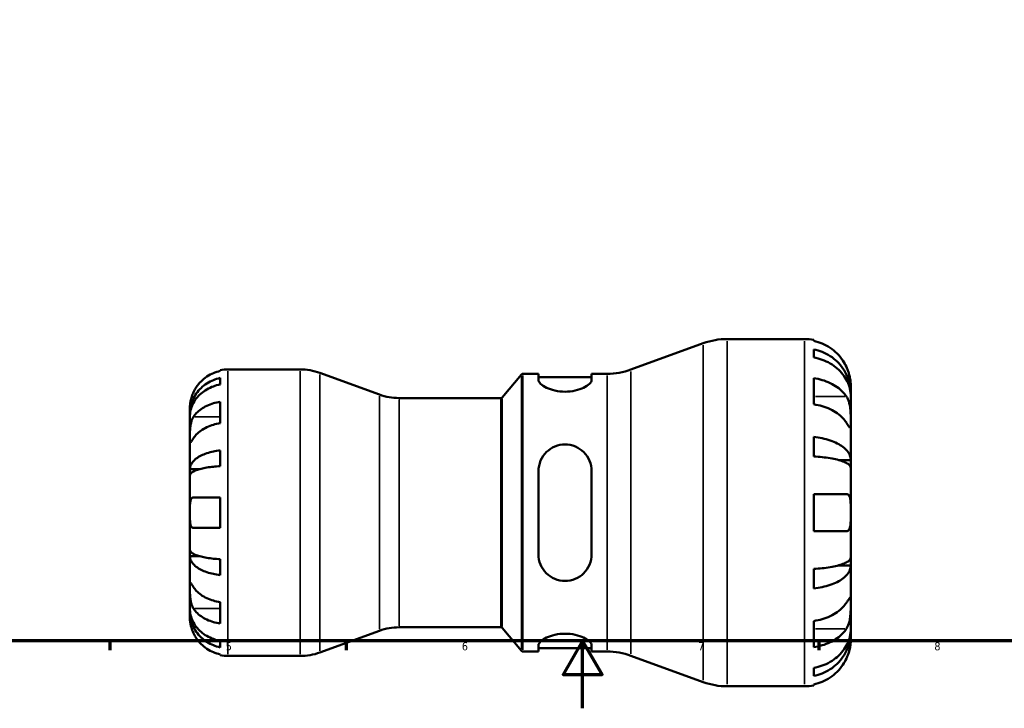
# Model space of a CAD drawing. Header units: millimetres. Extents: x 0 to 903, y -173 to 594.
# Tile 3 of 8: x 254 to 546, y 0 to 204. Entities that reach past the tile are written whole.
import ezdxf

# ---------------------------------------------------------------- set-up
doc = ezdxf.new("R2010")
doc.units = ezdxf.units.MM
for name, color, linetype, lineweight in [('Border (ANSI)', 7, 'Continuous', 70), ('Visible (ANSI)', 7, 'Continuous', 50), ('Visible Narrow (ANSI)', 7, 'Continuous', 35)]:
    doc.layers.add(name, color=color, linetype=linetype, lineweight=lineweight)
doc.styles.add('Note Text (ANSI)', font='tahoma.ttf')

# ---------------------------------------------------------------- blocks, each defined once
blk = doc.blocks.new('Borders Default Border')
at = {"layer": 'Border (ANSI)'}
for p, q in [((280.33, 20), (280.33, 17.2)), ((350.42, 20), (350.42, 17.2)), ((490.58, 20), (490.58, 17.2))]:
    blk.add_line(p, q, dxfattribs=at)
at = {"layer": 'Border (ANSI)', "flags": 128}
for points in [[(20, 20), (20, 574), (821, 574), (821, 20), (20, 20)], [(420.5, 0), (420.5, 20), (414.73, 10), (426.27, 10), (420.5, 20)]]:
    blk.add_lwpolyline(points, dxfattribs=at)
at = {"layer": 'Border (ANSI)', "color": 5, "true_color": 0x0000ff, "char_height": 2.4, "attachment_point": 7, "style": 'Note Text (ANSI)'}
for s, insert in [('5', (314.67, 17.15)), ('6', (384.69, 17.15)), ('7', (454.8, 17.2)), ('8', (524.84, 17.15))]:
    blk.add_mtext(s, dxfattribs=dict(at, insert=insert))

msp = doc.modelspace()

# ---------------------------------------------------------------- linework, layer by layer
at = {"layer": 'Visible (ANSI)'}
for p, q in [((434.83, 100.47), (456.3, 108.29)), ((463.35, 109.53), (486.33, 109.53)), ((489.07, 109.25), (489.07, 108.96)), ((489.07, 106.46), (489.07, 104.06)), ((313.03, 100.06), (313.03, 100.3)), ((315.28, 100.53), (336.74, 100.53)), ((360.27, 93.05), (342.55, 99.5)), ((313.03, 96.04), (313.03, 97.99)), ((396.68, 92.21), (402.43, 99.05)), ((402.81, 99.23), (407.42, 99.23)), ((407.42, 99.23), (407.42, 97.33)), ((407.42, 98.2), (423.17, 98.2)), ((423.17, 99.23), (427.78, 99.23)), ((423.17, 97.33), (423.17, 99.23)), ((489.07, 97.92), (489.07, 90.17)), ((500.03, 93.41), (500.03, 95.83)), ((313.03, 84.57), (313.03, 90.93)), ((366.09, 92.03), (396.3, 92.03)), ((500.03, 93.41), (499.99, 93.41)), ((500.03, 92.45), (500.03, 93.41)), ((500.03, 84.76), (500.03, 92.45)), ((304.03, 87.27), (304.03, 89.28)), ((304.03, 86.5), (304.03, 87.27)), ((304.03, 87.27), (304.07, 87.27)), ((304.03, 80.13), (304.03, 86.5)), ((500.03, 73.65), (500.03, 84.76)), ((304.03, 70.91), (304.03, 80.13)), ((489.07, 80.49), (489.07, 74.7)), ((313.03, 71.83), (313.03, 76.52)), ((500.03, 73.65), (496.43, 73.65)), ((500.03, 71.32), (500.03, 73.65)), ((304.03, 69.06), (304.03, 70.91)), ((304.03, 70.91), (306.76, 70.91)), ((407.42, 70.39), (407.42, 45.67)), ((423.17, 45.67), (423.17, 70.39)), ((500.03, 58.03), (500.03, 71.32)), ((304.03, 58.03), (304.03, 69.06)), ((305.1, 62.53), (313.03, 62.53)), ((313.03, 53.53), (313.03, 62.53)), ((489.07, 63.51), (489.07, 52.55)), ((489.07, 63.51), (498.73, 63.51)), ((304.03, 47), (304.03, 58.03)), ((500.03, 44.74), (500.03, 58.03)), ((313.03, 53.53), (305.1, 53.53)), ((498.73, 52.55), (489.07, 52.55)), ((304.03, 45.15), (304.03, 47)), ((304.03, 35.93), (304.03, 45.15)), ((304.03, 45.15), (306.76, 45.15)), ((313.03, 39.53), (313.03, 44.23)), ((500.03, 42.41), (500.03, 44.74)), ((489.07, 41.36), (489.07, 35.57)), ((500.03, 42.41), (496.43, 42.41)), ((500.03, 31.3), (500.03, 42.41)), ((304.03, 29.56), (304.03, 35.93)), ((304.03, 28.79), (304.03, 29.56)), ((313.03, 25.13), (313.03, 31.49)), ((500.03, 23.61), (500.03, 31.3)), ((304.03, 26.78), (304.03, 28.79)), ((304.03, 28.79), (304.07, 28.79)), ((366.09, 24.03), (396.3, 24.03)), ((396.68, 23.85), (402.43, 17.01)), ((489.07, 25.89), (489.07, 18.14)), ((500.03, 22.64), (500.03, 23.61)), ((360.27, 23), (342.55, 16.55)), ((500.03, 22.64), (499.99, 22.64)), ((500.03, 20.23), (500.03, 22.64)), ((313.03, 18.07), (313.03, 20.02)), ((407.42, 18.73), (407.42, 16.83)), ((407.42, 17.86), (423.17, 17.86)), ((423.17, 16.83), (423.17, 18.73)), ((313.03, 15.76), (313.03, 16)), ((315.28, 15.53), (336.74, 15.53)), ((402.81, 16.83), (407.42, 16.83)), ((423.17, 16.83), (427.78, 16.83)), ((434.83, 15.59), (456.3, 7.77)), ((489.07, 11.99), (489.07, 9.59)), ((463.35, 6.53), (486.33, 6.53)), ((489.07, 7.1), (489.07, 6.81))]:
    msp.add_line(p, q, dxfattribs=at)
for centre, radius, start, end in [((463.35, 88.93), 20.6, 90, 110), ((486.33, 95.83), 13.7, 78.463, 90), ((315.28, 89.28), 11.25, 90, 101.537), ((336.74, 83.53), 17, 70, 90), ((427.78, 119.83), 20.6, 270, 290), ((402.81, 98.73), 0.5, 90, 140), ((366.09, 109.03), 17, 250, 270), ((396.3, 92.53), 0.5, 270, 320), ((366.09, 7.03), 17, 90, 110), ((396.3, 23.53), 0.5, 40, 90), ((315.28, 26.78), 11.25, 258.463, 270), ((336.74, 32.53), 17, 270, 290), ((402.81, 17.33), 0.5, 220, 270), ((427.78, -3.77), 20.6, 70, 90), ((463.35, 27.13), 20.6, 250, 270), ((486.33, 20.23), 13.7, 270, 281.537)]:
    msp.add_arc(centre, radius, start, end, dxfattribs=at)
for points, knots in [([(498.73, 101.31), (498.45, 101.92), (498.11, 102.54), (497.2, 103.89), (496.61, 104.61), (495.41, 105.81), (494.7, 106.41), (493.17, 107.44), (492.35, 107.87), (490.81, 108.51), (489.95, 108.78), (489.07, 108.96)], [6.701462, 6.701462, 6.701462, 6.701462, 6.895459, 6.895459, 7.150461, 7.150461, 7.404248, 7.404248, 7.658035, 7.658035, 7.904209, 7.904209, 7.904209, 7.904209]), ([(489.07, 106.46), (489.95, 106.29), (490.81, 106.03), (492.35, 105.41), (493.17, 104.99), (494.7, 104), (495.42, 103.42), (496.61, 102.26), (497.21, 101.57), (498.23, 100.08), (498.66, 99.28), (499.31, 97.76), (499.59, 96.9), (499.95, 95.14), (500.03, 94.24), (500.03, 93.41)], [0.259915, 0.259915, 0.259915, 0.259915, 0.506624, 0.506624, 0.760331, 0.760331, 1.014038, 1.014038, 1.268393, 1.268393, 1.522747, 1.522747, 1.778036, 1.778036, 2.033325, 2.033325, 2.033325, 2.033325]), ([(500.03, 92.45), (500.03, 93.18), (499.95, 93.98), (499.59, 95.55), (499.31, 96.32), (498.66, 97.67), (498.23, 98.38), (497.21, 99.71), (496.61, 100.32), (495.42, 101.36), (494.7, 101.87), (493.17, 102.75), (492.35, 103.13), (490.81, 103.68), (489.95, 103.91), (489.07, 104.06)], [6.108021, 6.108021, 6.108021, 6.108021, 6.36331, 6.36331, 6.618599, 6.618599, 6.872953, 6.872953, 7.127308, 7.127308, 7.381015, 7.381015, 7.634722, 7.634722, 7.881432, 7.881432, 7.881432, 7.881432]), ([(313.03, 100.06), (312.31, 99.91), (311.61, 99.69), (310.35, 99.17), (309.67, 98.81), (308.42, 97.97), (307.83, 97.48), (306.85, 96.49), (306.36, 95.9), (305.62, 94.79), (305.33, 94.28), (305.1, 93.78)], [0.2134384, 0.2134384, 0.2134384, 0.2134384, 0.4155998, 0.4155998, 0.6240004, 0.6240004, 0.8324011, 0.8324011, 1.0417882, 1.0417882, 1.2012424, 1.2012424, 1.2012424, 1.2012424]), ([(500.03, 95.83), (500.03, 95.83), (500.03, 95.89), (500.03, 96.16), (500.02, 96.38), (499.97, 97.03), (499.92, 97.51), (499.73, 98.45), (499.63, 98.85), (499.42, 99.58), (499.31, 99.91), (499.06, 100.57), (498.92, 100.91), (498.75, 101.27), (498.74, 101.29), (498.73, 101.31)], [-3.8069636, -3.8069636, -3.8069636, -3.8069636, -3.6614952, -3.6614952, -3.5009101, -3.5009101, -3.2876159, -3.2876159, -3.1467889, -3.1467889, -3.0396524, -3.0396524, -2.9271291, -2.9271291, -2.9205248, -2.9205248, -2.9205248, -2.9205248]), ([(304.03, 87.27), (304.03, 87.94), (304.1, 88.68), (304.4, 90.13), (304.63, 90.84), (305.16, 92.08), (305.51, 92.74), (306.35, 93.96), (306.84, 94.53), (307.82, 95.48), (308.4, 95.96), (309.66, 96.77), (310.34, 97.12), (311.61, 97.63), (312.31, 97.84), (313.03, 97.99)], [5.016117, 5.016117, 5.016117, 5.016117, 5.225562, 5.225562, 5.435008, 5.435008, 5.643669, 5.643669, 5.85233, 5.85233, 6.060893, 6.060893, 6.269457, 6.269457, 6.472473, 6.472473, 6.472473, 6.472473]), ([(423.17, 97.33), (423.17, 97.01), (422.96, 96.62), (422.13, 95.83), (421.5, 95.42), (420.1, 94.76), (419.24, 94.46), (417.34, 94.03), (416.29, 93.92), (414.3, 93.92), (413.25, 94.03), (411.35, 94.46), (410.49, 94.76), (409.09, 95.42), (408.46, 95.83), (407.63, 96.62), (407.42, 97.01), (407.42, 97.33)], [1.202621, 1.202621, 1.202621, 1.202621, 1.523562, 1.523562, 1.844502, 1.844502, 2.142598, 2.142598, 2.440693, 2.440693, 2.738789, 2.738789, 3.036885, 3.036885, 3.357825, 3.357825, 3.678765, 3.678765, 3.678765, 3.678765]), ([(489.07, 97.92), (489.95, 97.79), (490.81, 97.6), (492.35, 97.15), (493.17, 96.84), (494.7, 96.11), (495.41, 95.69), (496.61, 94.84), (497.2, 94.34), (498.11, 93.37), (498.45, 92.94), (498.73, 92.51)], [0.259921, 0.259921, 0.259921, 0.259921, 0.506095, 0.506095, 0.759882, 0.759882, 1.013669, 1.013669, 1.268671, 1.268671, 1.462668, 1.462668, 1.462668, 1.462668]), ([(313.03, 96.04), (312.31, 95.91), (311.61, 95.72), (310.34, 95.27), (309.67, 94.96), (308.41, 94.24), (307.83, 93.82), (306.84, 92.97), (306.36, 92.46), (305.51, 91.38), (305.16, 90.79), (304.63, 89.68), (304.4, 89.05), (304.1, 87.76), (304.03, 87.1), (304.03, 86.5)], [0.213434, 0.213434, 0.213434, 0.213434, 0.41601, 0.41601, 0.624348, 0.624348, 0.832687, 0.832687, 1.041572, 1.041572, 1.250457, 1.250457, 1.460128, 1.460128, 1.669799, 1.669799, 1.669799, 1.669799]), ([(305.1, 93.78), (305, 93.57), (304.91, 93.36), (304.74, 92.94), (304.67, 92.73), (304.51, 92.26), (304.43, 92), (304.25, 91.3), (304.17, 90.89), (304.07, 90.15), (304.05, 89.84), (304.03, 89.4), (304.03, 89.28), (304.03, 89.28)], [-0.7287781, -0.7287781, -0.7287781, -0.7287781, -0.6586458, -0.6586458, -0.5894874, -0.5894874, -0.5028286, -0.5028286, -0.3478233, -0.3478233, -0.1787056, -0.1787056, 0, 0, 0, 0]), ([(305.1, 86.49), (305.33, 86.84), (305.62, 87.2), (306.36, 87.99), (306.85, 88.41), (307.83, 89.11), (308.42, 89.45), (309.67, 90.05), (310.35, 90.3), (311.61, 90.67), (312.31, 90.83), (313.03, 90.93)], [5.5022719, 5.5022719, 5.5022719, 5.5022719, 5.6617261, 5.6617261, 5.8711132, 5.8711132, 6.0795138, 6.0795138, 6.2879145, 6.2879145, 6.4900758, 6.4900758, 6.4900758, 6.4900758]), ([(498.73, 92.51), (498.81, 92.4), (498.88, 92.28), (499.09, 91.9), (499.22, 91.6), (499.47, 90.95), (499.57, 90.6), (499.78, 89.69), (499.87, 89.13), (499.99, 87.87), (500.01, 87.19), (500.04, 85.88), (500.03, 85.27), (500.03, 84.76)], [-0.8825882, -0.8825882, -0.8825882, -0.8825882, -0.8313188, -0.8313188, -0.7175115, -0.7175115, -0.5966372, -0.5966372, -0.4253706, -0.4253706, -0.2174497, -0.2174497, 0, 0, 0, 0]), ([(498.73, 84.76), (498.45, 85.19), (498.11, 85.63), (497.2, 86.59), (496.61, 87.09), (495.41, 87.94), (494.7, 88.36), (493.17, 89.09), (492.35, 89.4), (490.81, 89.85), (489.95, 90.04), (489.07, 90.17)], [6.701463, 6.701463, 6.701463, 6.701463, 6.895461, 6.895461, 7.150463, 7.150463, 7.404249, 7.404249, 7.658036, 7.658036, 7.904211, 7.904211, 7.904211, 7.904211]), ([(304.03, 80.13), (304.03, 80.37), (304.03, 80.63), (304.04, 81.23), (304.04, 81.56), (304.06, 82.38), (304.08, 82.86), (304.18, 83.81), (304.26, 84.27), (304.44, 85), (304.52, 85.29), (304.73, 85.81), (304.84, 86.05), (305.01, 86.35), (305.05, 86.42), (305.1, 86.49)], [0, 0, 0, 0, 0.1023049, 0.1023049, 0.2116531, 0.2116531, 0.3586874, 0.3586874, 0.4986154, 0.4986154, 0.596139, 0.596139, 0.690343, 0.690343, 0.7235503, 0.7235503, 0.7235503, 0.7235503]), ([(500.03, 84.76), (500.03, 84.46), (500.03, 84.21), (500.03, 83.75), (500.03, 83.56), (500, 83.24), (499.97, 83.15), (499.85, 83.16), (499.76, 83.25), (499.55, 83.54), (499.44, 83.69), (499.19, 84.06), (499.05, 84.27), (498.85, 84.58), (498.79, 84.67), (498.73, 84.76)], [0, 0, 0, 0, 0.1244062, 0.1244062, 0.2573758, 0.2573758, 0.4364064, 0.4364064, 0.6067469, 0.6067469, 0.7254747, 0.7254747, 0.8401791, 0.8401791, 0.8811518, 0.8811518, 0.8811518, 0.8811518]), ([(313.03, 84.57), (312.31, 84.46), (311.61, 84.31), (310.34, 83.93), (309.66, 83.68), (308.4, 83.08), (307.82, 82.73), (306.84, 82.04), (306.35, 81.62), (305.61, 80.83), (305.33, 80.48), (305.1, 80.13)], [0.213454, 0.213454, 0.213454, 0.213454, 0.4164085, 0.4164085, 0.6252168, 0.6252168, 0.8340252, 0.8340252, 1.0430088, 1.0430088, 1.2012367, 1.2012367, 1.2012367, 1.2012367]), ([(305.1, 80.13), (305.04, 80.04), (304.99, 79.95), (304.81, 79.68), (304.7, 79.52), (304.5, 79.22), (304.41, 79.09), (304.24, 78.87), (304.17, 78.8), (304.07, 78.82), (304.05, 78.93), (304.03, 79.37), (304.03, 79.7), (304.03, 80.13)], [-0.7247441, -0.7247441, -0.7247441, -0.7247441, -0.6829269, -0.6829269, -0.5894676, -0.5894676, -0.4901439, -0.4901439, -0.3493352, -0.3493352, -0.178565, -0.178565, 0, 0, 0, 0]), ([(489.07, 80.49), (489.95, 80.4), (490.81, 80.26), (492.35, 79.94), (493.17, 79.72), (494.7, 79.2), (495.42, 78.9), (496.61, 78.29), (497.21, 77.93), (498.23, 77.15), (498.66, 76.73), (499.31, 75.93), (499.59, 75.48), (499.95, 74.55), (500.03, 74.08), (500.03, 73.65)], [0.259915, 0.259915, 0.259915, 0.259915, 0.506624, 0.506624, 0.760331, 0.760331, 1.014038, 1.014038, 1.268393, 1.268393, 1.522747, 1.522747, 1.778036, 1.778036, 2.033325, 2.033325, 2.033325, 2.033325]), ([(304.03, 70.91), (304.03, 71.26), (304.1, 71.65), (304.4, 72.41), (304.63, 72.78), (305.16, 73.43), (305.51, 73.78), (306.36, 74.42), (306.84, 74.71), (307.83, 75.21), (308.41, 75.46), (309.67, 75.89), (310.34, 76.07), (311.61, 76.34), (312.31, 76.45), (313.03, 76.52)], [5.016117, 5.016117, 5.016117, 5.016117, 5.225788, 5.225788, 5.435459, 5.435459, 5.644344, 5.644344, 5.853229, 5.853229, 6.061567, 6.061567, 6.269906, 6.269906, 6.472482, 6.472482, 6.472482, 6.472482]), ([(407.42, 70.39), (407.42, 71.41), (407.63, 72.48), (408.46, 74.45), (409.09, 75.34), (410.49, 76.7), (411.35, 77.28), (413.25, 78.06), (414.3, 78.26), (415.3, 78.26), (416.31, 78.26), (417.38, 78.06), (419.32, 77.24), (420.18, 76.64), (421.57, 75.26), (422.17, 74.38), (422.97, 72.44), (423.17, 71.39), (423.17, 70.39)], [-1.238072, -1.238072, -1.238072, -1.238072, -0.917132, -0.917132, -0.596191, -0.596191, -0.298096, -0.298096, 0, 0, 0, 0.304706, 0.304706, 0.609413, 0.609413, 0.923783, 0.923783, 1.238154, 1.238154, 1.238154, 1.238154]), ([(500.03, 71.32), (500.03, 71.54), (499.95, 71.77), (499.59, 72.22), (499.31, 72.45), (498.66, 72.84), (498.23, 73.05), (497.21, 73.43), (496.61, 73.61), (495.42, 73.91), (494.7, 74.06), (493.17, 74.32), (492.35, 74.42), (490.81, 74.58), (489.95, 74.65), (489.07, 74.7)], [6.108021, 6.108021, 6.108021, 6.108021, 6.36331, 6.36331, 6.618599, 6.618599, 6.872953, 6.872953, 7.127308, 7.127308, 7.381015, 7.381015, 7.634722, 7.634722, 7.881432, 7.881432, 7.881432, 7.881432]), ([(313.03, 71.83), (312.31, 71.79), (311.61, 71.74), (310.34, 71.61), (309.67, 71.52), (308.41, 71.31), (307.83, 71.18), (306.84, 70.94), (306.36, 70.79), (305.51, 70.47), (305.16, 70.3), (304.63, 69.98), (304.4, 69.8), (304.1, 69.42), (304.03, 69.23), (304.03, 69.06)], [0.213434, 0.213434, 0.213434, 0.213434, 0.41601, 0.41601, 0.624348, 0.624348, 0.832687, 0.832687, 1.041572, 1.041572, 1.250457, 1.250457, 1.460128, 1.460128, 1.669799, 1.669799, 1.669799, 1.669799]), ([(304.03, 58.03), (304.03, 58.43), (304.03, 58.83), (304.04, 59.64), (304.04, 60.05), (304.08, 60.92), (304.13, 61.34), (304.29, 61.89), (304.36, 62.07), (304.54, 62.31), (304.63, 62.39), (304.84, 62.5), (304.95, 62.53), (305.09, 62.53), (305.09, 62.53), (305.1, 62.53)], [-3.126213, -3.126213, -3.126213, -3.126213, -3.0059213, -3.0059213, -2.8729567, -2.8729567, -2.6978937, -2.6978937, -2.583387, -2.583387, -2.4954757, -2.4954757, -2.4031024, -2.4031024, -2.3983168, -2.3983168, -2.3983168, -2.3983168]), ([(498.73, 63.51), (498.82, 63.51), (498.91, 63.5), (499.12, 63.45), (499.24, 63.38), (499.47, 63.19), (499.57, 63.05), (499.78, 62.6), (499.87, 62.26), (499.99, 61.35), (500.01, 60.77), (500.04, 59.47), (500.03, 58.75), (500.03, 58.03)], [-0.8764491, -0.8764491, -0.8764491, -0.8764491, -0.8146322, -0.8146322, -0.7114626, -0.7114626, -0.5965347, -0.5965347, -0.4233389, -0.4233389, -0.2170999, -0.2170999, 0, 0, 0, 0]), ([(305.1, 53.53), (305.03, 53.53), (304.96, 53.54), (304.78, 53.58), (304.68, 53.63), (304.5, 53.79), (304.41, 53.91), (304.24, 54.27), (304.17, 54.55), (304.07, 55.3), (304.05, 55.77), (304.03, 56.85), (304.03, 57.43), (304.03, 58.03)], [-0.7196887, -0.7196887, -0.7196887, -0.7196887, -0.6691335, -0.6691335, -0.5844829, -0.5844829, -0.490085, -0.490085, -0.3476599, -0.3476599, -0.1782767, -0.1782767, 0, 0, 0, 0]), ([(500.03, 58.03), (500.03, 57.54), (500.03, 57.06), (500.03, 56.08), (500.02, 55.58), (499.97, 54.53), (499.92, 54.01), (499.73, 53.33), (499.63, 53.11), (499.42, 52.82), (499.31, 52.72), (499.06, 52.59), (498.92, 52.55), (498.75, 52.55), (498.74, 52.55), (498.73, 52.55)], [-3.8069636, -3.8069636, -3.8069636, -3.8069636, -3.6614952, -3.6614952, -3.5009101, -3.5009101, -3.2876159, -3.2876159, -3.1467889, -3.1467889, -3.0396524, -3.0396524, -2.9271291, -2.9271291, -2.9205248, -2.9205248, -2.9205248, -2.9205248]), ([(304.03, 47), (304.03, 46.82), (304.1, 46.63), (304.4, 46.26), (304.63, 46.08), (305.16, 45.75), (305.51, 45.58), (306.36, 45.27), (306.84, 45.12), (307.83, 44.87), (308.41, 44.75), (309.67, 44.54), (310.34, 44.45), (311.61, 44.32), (312.31, 44.27), (313.03, 44.23)], [5.016117, 5.016117, 5.016117, 5.016117, 5.225788, 5.225788, 5.435459, 5.435459, 5.644344, 5.644344, 5.853229, 5.853229, 6.061567, 6.061567, 6.269906, 6.269906, 6.472482, 6.472482, 6.472482, 6.472482]), ([(313.03, 39.53), (312.31, 39.61), (311.61, 39.72), (310.34, 39.99), (309.67, 40.17), (308.41, 40.6), (307.83, 40.84), (306.84, 41.34), (306.36, 41.64), (305.51, 42.28), (305.16, 42.63), (304.63, 43.28), (304.4, 43.65), (304.1, 44.41), (304.03, 44.8), (304.03, 45.15)], [0.213434, 0.213434, 0.213434, 0.213434, 0.41601, 0.41601, 0.624348, 0.624348, 0.832687, 0.832687, 1.041572, 1.041572, 1.250457, 1.250457, 1.460128, 1.460128, 1.669799, 1.669799, 1.669799, 1.669799]), ([(423.17, 45.67), (423.17, 44.65), (422.96, 43.57), (422.13, 41.61), (421.5, 40.72), (420.1, 39.36), (419.24, 38.78), (417.34, 37.99), (416.29, 37.79), (414.28, 37.79), (413.21, 38), (411.28, 38.82), (410.41, 39.42), (409.03, 40.8), (408.42, 41.68), (407.62, 43.62), (407.42, 44.67), (407.42, 45.67)], [1.202621, 1.202621, 1.202621, 1.202621, 1.523562, 1.523562, 1.844502, 1.844502, 2.142598, 2.142598, 2.440693, 2.440693, 2.7454, 2.7454, 3.050106, 3.050106, 3.364477, 3.364477, 3.678847, 3.678847, 3.678847, 3.678847]), ([(489.07, 41.36), (489.95, 41.41), (490.81, 41.47), (492.35, 41.63), (493.17, 41.74), (494.7, 42), (495.42, 42.15), (496.61, 42.45), (497.21, 42.63), (498.23, 43.01), (498.66, 43.22), (499.31, 43.61), (499.59, 43.83), (499.95, 44.29), (500.03, 44.52), (500.03, 44.74)], [0.259915, 0.259915, 0.259915, 0.259915, 0.506624, 0.506624, 0.760331, 0.760331, 1.014038, 1.014038, 1.268393, 1.268393, 1.522747, 1.522747, 1.778036, 1.778036, 2.033325, 2.033325, 2.033325, 2.033325]), ([(500.03, 42.41), (500.03, 41.98), (499.95, 41.5), (499.59, 40.58), (499.31, 40.13), (498.66, 39.33), (498.23, 38.91), (497.21, 38.13), (496.61, 37.77), (495.42, 37.16), (494.7, 36.86), (493.17, 36.34), (492.35, 36.12), (490.81, 35.79), (489.95, 35.66), (489.07, 35.57)], [6.108021, 6.108021, 6.108021, 6.108021, 6.36331, 6.36331, 6.618599, 6.618599, 6.872954, 6.872954, 7.127308, 7.127308, 7.381015, 7.381015, 7.634722, 7.634722, 7.881432, 7.881432, 7.881432, 7.881432]), ([(304.03, 35.93), (304.03, 36.17), (304.03, 36.39), (304.04, 36.76), (304.04, 36.91), (304.06, 37.18), (304.08, 37.25), (304.18, 37.25), (304.26, 37.17), (304.44, 36.93), (304.52, 36.8), (304.73, 36.5), (304.84, 36.33), (305.01, 36.07), (305.05, 36), (305.1, 35.93)], [0, 0, 0, 0, 0.1023049, 0.1023049, 0.2116531, 0.2116531, 0.3586874, 0.3586874, 0.4986154, 0.4986154, 0.596139, 0.596139, 0.690343, 0.690343, 0.7235503, 0.7235503, 0.7235503, 0.7235503]), ([(305.1, 29.57), (305.04, 29.66), (304.99, 29.75), (304.81, 30.07), (304.7, 30.31), (304.5, 30.84), (304.41, 31.14), (304.24, 31.88), (304.17, 32.34), (304.07, 33.37), (304.05, 33.94), (304.03, 35.01), (304.03, 35.51), (304.03, 35.93)], [-0.7247441, -0.7247441, -0.7247441, -0.7247441, -0.6829269, -0.6829269, -0.5894676, -0.5894676, -0.4901439, -0.4901439, -0.3493352, -0.3493352, -0.178565, -0.178565, 0, 0, 0, 0]), ([(305.1, 35.93), (305.33, 35.58), (305.61, 35.22), (306.35, 34.44), (306.84, 34.02), (307.82, 33.32), (308.4, 32.98), (309.66, 32.38), (310.34, 32.13), (311.61, 31.75), (312.31, 31.59), (313.03, 31.49)], [5.5022787, 5.5022787, 5.5022787, 5.5022787, 5.6605066, 5.6605066, 5.8694902, 5.8694902, 6.0782986, 6.0782986, 6.287107, 6.287107, 6.4900614, 6.4900614, 6.4900614, 6.4900614]), ([(498.73, 31.3), (498.81, 31.41), (498.88, 31.52), (499.09, 31.84), (499.22, 32.04), (499.47, 32.4), (499.57, 32.56), (499.78, 32.83), (499.87, 32.91), (499.99, 32.9), (500.01, 32.76), (500.04, 32.22), (500.03, 31.81), (500.03, 31.3)], [-0.8825882, -0.8825882, -0.8825882, -0.8825882, -0.8313188, -0.8313188, -0.7175115, -0.7175115, -0.5966372, -0.5966372, -0.4253706, -0.4253706, -0.2174497, -0.2174497, 0, 0, 0, 0]), ([(304.03, 29.56), (304.03, 28.95), (304.1, 28.3), (304.4, 27.01), (304.63, 26.38), (305.16, 25.27), (305.51, 24.69), (306.35, 23.6), (306.84, 23.09), (307.82, 22.24), (308.4, 21.82), (309.66, 21.1), (310.34, 20.79), (311.61, 20.34), (312.31, 20.14), (313.03, 20.02)], [5.016117, 5.016117, 5.016117, 5.016117, 5.225562, 5.225562, 5.435008, 5.435008, 5.643669, 5.643669, 5.85233, 5.85233, 6.060894, 6.060894, 6.269457, 6.269457, 6.472474, 6.472474, 6.472474, 6.472474]), ([(313.03, 25.13), (312.31, 25.23), (311.61, 25.39), (310.35, 25.76), (309.67, 26.01), (308.42, 26.61), (307.83, 26.95), (306.85, 27.65), (306.36, 28.07), (305.62, 28.85), (305.33, 29.21), (305.1, 29.57)], [0.2134384, 0.2134384, 0.2134384, 0.2134384, 0.4155998, 0.4155998, 0.6240004, 0.6240004, 0.8324011, 0.8324011, 1.0417882, 1.0417882, 1.2012424, 1.2012424, 1.2012424, 1.2012424]), ([(489.07, 25.89), (489.95, 26.02), (490.81, 26.21), (492.35, 26.66), (493.17, 26.97), (494.7, 27.69), (495.41, 28.12), (496.61, 28.96), (497.2, 29.47), (498.11, 30.43), (498.45, 30.87), (498.73, 31.3)], [0.259921, 0.259921, 0.259921, 0.259921, 0.506095, 0.506095, 0.759882, 0.759882, 1.013669, 1.013669, 1.268671, 1.268671, 1.462668, 1.462668, 1.462668, 1.462668]), ([(500.03, 31.3), (500.03, 31.01), (500.03, 30.68), (500.03, 29.95), (500.03, 29.55), (500, 28.56), (499.97, 27.97), (499.85, 26.81), (499.76, 26.26), (499.55, 25.37), (499.44, 25.02), (499.19, 24.38), (499.05, 24.09), (498.85, 23.73), (498.79, 23.64), (498.73, 23.55)], [0, 0, 0, 0, 0.1244062, 0.1244062, 0.2573758, 0.2573758, 0.4364064, 0.4364064, 0.6067469, 0.6067469, 0.7254747, 0.7254747, 0.8401791, 0.8401791, 0.8811518, 0.8811518, 0.8811518, 0.8811518]), ([(313.03, 18.07), (312.31, 18.22), (311.61, 18.43), (310.34, 18.94), (309.67, 19.28), (308.41, 20.1), (307.83, 20.57), (306.84, 21.52), (306.36, 22.09), (305.51, 23.31), (305.16, 23.97), (304.63, 25.22), (304.4, 25.93), (304.1, 27.37), (304.03, 28.11), (304.03, 28.79)], [0.213434, 0.213434, 0.213434, 0.213434, 0.41601, 0.41601, 0.624348, 0.624348, 0.832687, 0.832687, 1.041572, 1.041572, 1.250457, 1.250457, 1.460128, 1.460128, 1.669799, 1.669799, 1.669799, 1.669799]), ([(304.03, 26.78), (304.03, 26.78), (304.03, 26.73), (304.04, 26.5), (304.04, 26.32), (304.08, 25.78), (304.13, 25.38), (304.29, 24.61), (304.36, 24.29), (304.54, 23.69), (304.63, 23.42), (304.84, 22.88), (304.95, 22.6), (305.09, 22.31), (305.09, 22.29), (305.1, 22.28)], [-3.126213, -3.126213, -3.126213, -3.126213, -3.0059213, -3.0059213, -2.8729567, -2.8729567, -2.6978937, -2.6978937, -2.583387, -2.583387, -2.4954757, -2.4954757, -2.4031024, -2.4031024, -2.3983168, -2.3983168, -2.3983168, -2.3983168]), ([(489.07, 11.99), (489.95, 12.15), (490.81, 12.38), (492.35, 12.93), (493.17, 13.3), (494.7, 14.19), (495.42, 14.7), (496.61, 15.73), (497.21, 16.35), (498.23, 17.67), (498.66, 18.38), (499.31, 19.74), (499.59, 20.51), (499.95, 22.07), (500.03, 22.87), (500.03, 23.61)], [0.259915, 0.259915, 0.259915, 0.259915, 0.506624, 0.506624, 0.760331, 0.760331, 1.014038, 1.014038, 1.268393, 1.268393, 1.522747, 1.522747, 1.778036, 1.778036, 2.033325, 2.033325, 2.033325, 2.033325]), ([(498.73, 23.55), (498.45, 23.12), (498.11, 22.68), (497.2, 21.72), (496.61, 21.21), (495.41, 20.37), (494.7, 19.94), (493.17, 19.22), (492.35, 18.91), (490.81, 18.46), (489.95, 18.27), (489.07, 18.14)], [6.701462, 6.701462, 6.701462, 6.701462, 6.895459, 6.895459, 7.150461, 7.150461, 7.404248, 7.404248, 7.658035, 7.658035, 7.904209, 7.904209, 7.904209, 7.904209]), ([(305.1, 22.28), (305.33, 21.78), (305.62, 21.27), (306.36, 20.15), (306.85, 19.57), (307.83, 18.58), (308.42, 18.09), (309.67, 17.25), (310.35, 16.89), (311.61, 16.37), (312.31, 16.14), (313.03, 16)], [5.5022719, 5.5022719, 5.5022719, 5.5022719, 5.6617261, 5.6617261, 5.8711132, 5.8711132, 6.0795138, 6.0795138, 6.2879145, 6.2879145, 6.4900758, 6.4900758, 6.4900758, 6.4900758]), ([(407.42, 18.73), (407.42, 19.05), (407.63, 19.43), (408.46, 20.23), (409.09, 20.63), (410.49, 21.29), (411.35, 21.6), (413.25, 22.03), (414.3, 22.14), (415.3, 22.14), (416.29, 22.14), (417.34, 22.03), (419.24, 21.6), (420.1, 21.29), (421.5, 20.63), (422.13, 20.23), (422.96, 19.43), (423.17, 19.05), (423.17, 18.73)], [-1.238072, -1.238072, -1.238072, -1.238072, -0.917132, -0.917132, -0.596191, -0.596191, -0.298096, -0.298096, 0, 0, 0, 0.298096, 0.298096, 0.596191, 0.596191, 0.917132, 0.917132, 1.238072, 1.238072, 1.238072, 1.238072]), ([(500.03, 22.64), (500.03, 21.82), (499.95, 20.92), (499.59, 19.16), (499.31, 18.29), (498.66, 16.77), (498.23, 15.98), (497.21, 14.49), (496.61, 13.8), (495.42, 12.64), (494.7, 12.06), (493.17, 11.07), (492.35, 10.65), (490.81, 10.03), (489.95, 9.77), (489.07, 9.59)], [6.108021, 6.108021, 6.108021, 6.108021, 6.36331, 6.36331, 6.618599, 6.618599, 6.872953, 6.872953, 7.127308, 7.127308, 7.381015, 7.381015, 7.634722, 7.634722, 7.881432, 7.881432, 7.881432, 7.881432]), ([(498.73, 14.75), (498.82, 14.94), (498.91, 15.13), (499.12, 15.64), (499.24, 15.96), (499.47, 16.64), (499.57, 16.98), (499.78, 17.82), (499.87, 18.28), (499.99, 19.16), (500.01, 19.54), (500.04, 20.09), (500.03, 20.23), (500.03, 20.23)], [-0.8764491, -0.8764491, -0.8764491, -0.8764491, -0.8146322, -0.8146322, -0.7114626, -0.7114626, -0.5965347, -0.5965347, -0.4233389, -0.4233389, -0.2170999, -0.2170999, 0, 0, 0, 0]), ([(489.07, 7.1), (489.95, 7.28), (490.81, 7.55), (492.35, 8.19), (493.17, 8.62), (494.7, 9.65), (495.41, 10.24), (496.61, 11.45), (497.2, 12.16), (498.11, 13.52), (498.45, 14.14), (498.73, 14.75)], [0.259921, 0.259921, 0.259921, 0.259921, 0.506095, 0.506095, 0.759882, 0.759882, 1.013669, 1.013669, 1.268671, 1.268671, 1.462668, 1.462668, 1.462668, 1.462668])]:
    msp.add_open_spline(points, degree=3, knots=knots, dxfattribs=at)
at = {"layer": 'Visible Narrow (ANSI)'}
for p, q in [((463.35, 108.89), (463.35, 7.16)), ((486.33, 7.16), (486.33, 108.89)), ((456.3, 8.39), (456.3, 107.67)), ((315.28, 16.05), (315.28, 100.01)), ((336.74, 16.05), (336.74, 100.01)), ((434.83, 99.95), (434.83, 16.11)), ((342.55, 98.99), (342.55, 17.06)), ((402.43, 17.51), (402.43, 98.55)), ((402.81, 98.72), (402.81, 17.34)), ((427.78, 17.34), (427.78, 98.72)), ((360.27, 23.43), (360.27, 92.62)), ((366.09, 91.61), (366.09, 24.45)), ((396.3, 24.45), (396.3, 91.61)), ((396.68, 91.79), (396.68, 24.27)), ((498.25, 92.51), (489.56, 92.51)), ((305.5, 86.49), (312.64, 86.49)), ((305.5, 29.57), (312.64, 29.57)), ((498.25, 23.55), (489.56, 23.55))]:
    msp.add_line(p, q, dxfattribs=at)

# ---------------------------------------------------------------- block references
msp.add_blockref('Borders Default Border', (0, 0))

doc.saveas('drawing.dxf')
